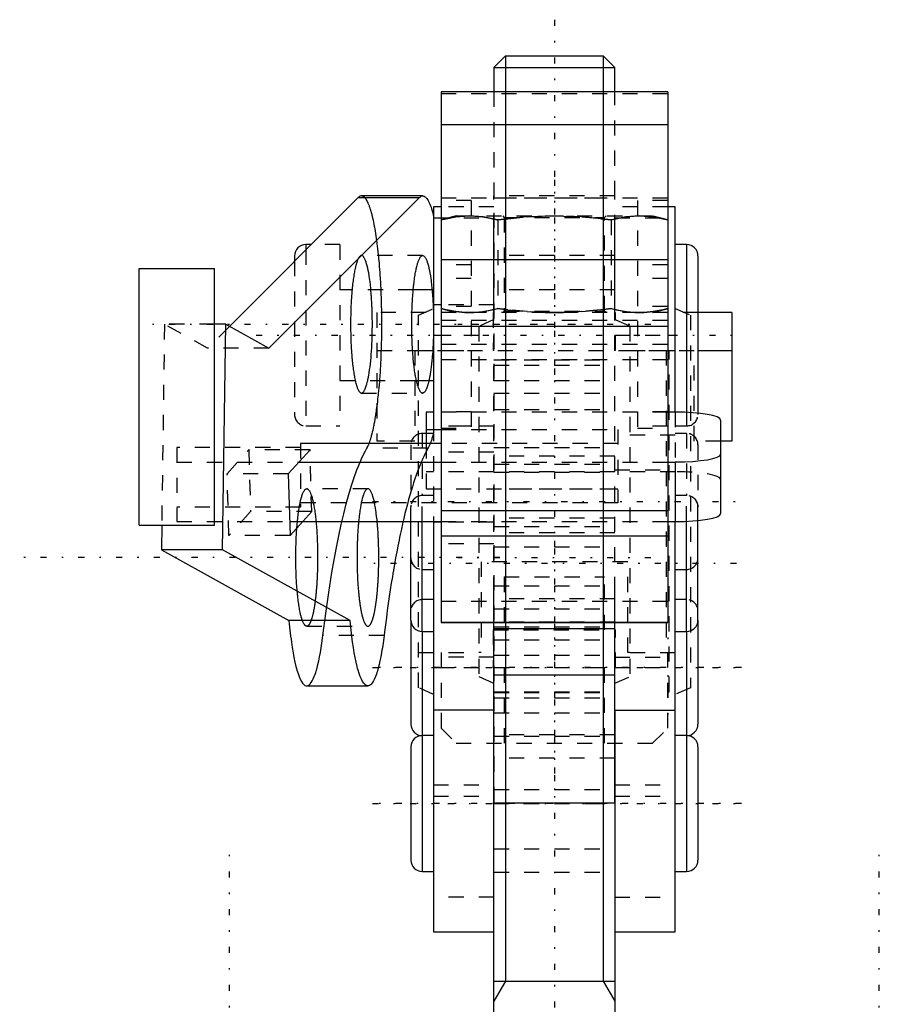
# Model space of a CAD drawing. Extents: x -35 to 29, y -32 to 87.
# Tile 2 of 2: x -35 to 21, y 22 to 87. Entities that reach past the tile are written whole.
import ezdxf

# ---------------------------------------------------------------- set-up
doc = ezdxf.new("R2010")
doc.units = 0
doc.linetypes.add('CENTER', pattern=[2.45, 0.4, -1, 0.05, -1])
doc.linetypes.add('DASHED', pattern=[2, 1, -1])
doc.layers.get('0').update_dxf_attribs({"linetype": 'CONTINUOUS'})

msp = doc.modelspace()

# ---------------------------------------------------------------- linework, layer by layer
at = {"color": 7, "linetype": 'CENTER'}
for p, q in [((0, 86.89), (0, 4.11)), ((0, 76.29), (0, 62.61)), ((7.5, 69.89), (7.5, 40.01)), ((2.39, 66.723), (-27.39, 66.723)), ((6.39, 66.723), (-6.39, 66.723)), ((-19.745, 66), (12.045, 66)), ((-12.045, 55), (12.045, 55)), ((0, 52.39), (0, 35.61)), ((-3.61, 51.289), (-35.39, 51.289)), ((12.045, 50.892), (-12.045, 50.892)), ((6.39, 51.259), (-6.39, 51.259)), ((12.39, 44), (-12.39, 44)), ((-12.045, 44), (12.045, 44)), ((12.39, 35), (-12.39, 35)), ((-12.045, 35), (12.045, 35)), ((-21.5, -32.39), (-21.5, 32.39)), ((21.5, -32.39), (21.5, 32.39))]:
    msp.add_line(p, q, dxfattribs=at)
at = {"color": 7, "linetype": 'CONTINUOUS'}
for p, q in [((-3.233, 84.5), (-4, 83.733)), ((-3.233, 84.5), (3.233, 84.5)), ((-3.233, 84.5), (-3.233, 23.25)), ((4, 83.733), (3.233, 84.5)), ((3.233, 84.5), (3.233, 23.25)), ((-4, 83.733), (-4, 82.111)), ((-4, 83.733), (4, 83.733)), ((4, 82.111), (4, 83.733)), ((7.5, 82.111), (-7.5, 82.111)), ((-7.5, 82.111), (-7.5, 46.979)), ((7.5, 82.111), (7.5, 46.979)), ((7.5, 79.938), (-7.5, 79.938)), ((-12.981, 75.119), (-21.51, 66.59)), ((-18.901, 65.149), (-8.931, 75.119)), ((-12.981, 75.119), (-8.931, 75.119)), ((-8.721, 75.223), (-12.771, 75.223)), ((-7.5, 74.5), (-8, 74.5)), ((-8, 74.5), (-8, 68.024)), ((8, 74.5), (7.5, 74.5)), ((8, 60.91), (8, 74.5)), ((-4, 67.5), (-4, 73.9)), ((4, 67.5), (4, 73.9)), ((-16.1, 72), (-16.45, 72)), ((-16.45, 72), (-16.45, 71.657)), ((8.75, 72), (8, 72)), ((8.75, 72), (8.75, 60.887)), ((-17.2, 71.25), (-17.2, 70.905)), ((9.5, 71.25), (9.5, 60.837)), ((-27.488, 53.423), (-27.488, 70.423)), ((-27.488, 70.423), (-22.488, 70.423)), ((-22.488, 53.423), (-22.488, 70.423)), ((7.5, 71.001), (-7.5, 71.001)), ((-8, 69), (-9.345, 69)), ((-7.5, 68.024), (-8, 68.024)), ((-8, 68.024), (-8, 59.993)), ((11.75, 67.5), (9.5, 67.5)), ((11.75, 67.5), (11.75, 59)), ((-21.758, 66.727), (-22.488, 66.727)), ((-21.965, 51.785), (-21.758, 66.727)), ((-21.758, 66.727), (-18.901, 65.149)), ((7.5, 66.583), (-7.5, 66.583)), ((7.5, 66), (8, 66)), ((9.5, 65), (11.75, 65)), ((-9.135, 63), (-8, 63)), ((-8.5, 60.91), (-8.5, 58.843)), ((-8, 60.91), (-8.5, 60.91)), ((8, 60.91), (7.5, 60.91)), ((11, 60.389), (11, 54.192)), ((-8.5, 59.763), (-7.5, 59.763)), ((-7.5, 58.843), (-16.8, 58.843)), ((11.75, 59), (11, 59)), ((-16.176, 58.423), (-17.611, 56.825)), ((-16.906, 57.61), (-7.5, 57.61)), ((7.5, 57.61), (8, 57.61)), ((8, 57.61), (8, 53.671)), ((-17.611, 56.825), (-17.497, 52.739)), ((7.5, 54.378), (-7.5, 54.378)), ((-17.523, 53.671), (-7.5, 53.671)), ((-17.497, 52.739), (-16.66, 53.671)), ((-9.5, 47.142), (-9.5, 53.674)), ((-8.75, 46.392), (-8.75, 53.673)), ((-8, 53.671), (-8, 26.5)), ((-7.5, 53.625), (-8, 53.625)), ((7.5, 53.671), (8, 53.671)), ((8, 26.5), (8, 53.671)), ((8.75, 46.392), (8.75, 53.689)), ((9.5, 47.142), (9.5, 53.743)), ((-27.488, 53.423), (-22.488, 53.423)), ((-25.992, 53.423), (-26.015, 51.785)), ((7.5, 52.693), (-7.5, 52.693)), ((-21.965, 51.785), (-26.015, 51.785)), ((-26.015, 51.785), (-17.568, 47.119)), ((-13.518, 47.119), (-21.965, 51.785)), ((-4, 38), (-4, 50)), ((4, 38), (4, 50)), ((-13.518, 47.119), (-17.568, 47.119)), ((-9.5, 47.142), (-9.5, 40.25)), ((7.5, 46.982), (-7.5, 46.982)), ((-7.5, 46.979), (7.5, 46.979)), ((-4, 46.593), (-4, 46.979)), ((-4, 35.022), (-4, 46.979)), ((4, 46.593), (4, 46.979)), ((4, 35.022), (4, 46.979)), ((9.5, 47.142), (9.5, 40.25)), ((-8.75, 46.392), (-8, 46.392)), ((-8.75, 46.392), (-8.75, 39.5)), ((-4, 46.593), (4, 46.593)), ((8, 46.392), (8.75, 46.392)), ((8.75, 46.392), (8.75, 39.5)), ((4, 43.496), (-4, 43.496)), ((-16.395, 42.789), (-12.345, 42.789)), ((-4, 41.193), (-8, 41.193)), ((-4, 4), (-4, 41.193)), ((4, 41.193), (8, 41.193)), ((4, 41.193), (4, 4)), ((-8, 39.5), (-8.75, 39.5)), ((-8.75, 39.5), (-8.75, 30.5)), ((8.75, 39.5), (8, 39.5)), ((8.75, 39.5), (8.75, 30.5)), ((-9.5, 38.75), (-9.5, 31.25)), ((9.5, 38.75), (9.5, 31.25)), ((4, 35.022), (-4, 35.022)), ((-8.75, 30.5), (-8, 30.5)), ((8, 30.5), (8.75, 30.5)), ((-8, 26.5), (-4, 26.5)), ((4, 26.5), (8, 26.5)), ((-4, 23.25), (4, 23.25)), ((-3.233, 23.25), (-4, 21.922)), ((3.233, 23.25), (4, 21.922))]:
    msp.add_line(p, q, dxfattribs=at)
at = {"color": 7, "linetype": 'DASHED'}
for p, q in [((7.5, 81.98), (-7.5, 81.98)), ((-4, 82.111), (-4, 35.022)), ((4, 75.223), (4, 82.111)), ((7.5, 75.076), (-7.5, 75.076)), ((4, 75.223), (-4, 75.223)), ((-4, 46.979), (-4, 75.223)), ((-4, 75.094), (4, 75.094)), ((4, 46.979), (4, 75.223)), ((-5.5, 74.93), (-7.5, 74.93)), ((-4, 74.5), (-7.5, 74.5)), ((-5.5, 74.93), (-5.5, 59.844)), ((7.5, 74.5), (4, 74.5)), ((7.5, 74.93), (5.5, 74.93)), ((5.5, 74.93), (5.5, 59.844)), ((-8, 73.765), (-4, 73.765)), ((-6.5, 73.9), (-7.506, 73.631)), ((-6.5, 73.9), (6.5, 73.9)), ((-3.423, 73.9), (-3.324, 73.8)), ((-3.324, 73.8), (-3.324, 67.6)), ((-3.324, 73.8), (3.323, 73.8)), ((3.323, 73.8), (3.423, 73.9)), ((3.323, 67.6), (3.323, 73.8)), ((4, 73.765), (8, 73.765)), ((7.506, 73.631), (6.5, 73.9)), ((-7.506, 73.631), (-7.506, 67.769)), ((-3.753, 73.631), (-3.753, 67.769)), ((3.753, 73.631), (3.753, 67.769)), ((7.506, 73.631), (7.506, 67.769)), ((-14.2, 72), (-16.1, 72)), ((-14.2, 72), (-14.2, 60)), ((-16.45, 71.657), (-16.45, 60)), ((-8.721, 71.273), (-12.771, 71.273)), ((4, 71.273), (-4, 71.273)), ((-17.2, 70.905), (-17.2, 60.75)), ((-5.5, 70.657), (-7.5, 70.657)), ((7.5, 70.657), (5.5, 70.657)), ((-5.5, 69.761), (-7.5, 69.761)), ((7.5, 69.761), (5.5, 69.761)), ((-9.345, 69), (-14.2, 69)), ((4, 69), (-4, 69)), ((-4, 68.024), (-7.5, 68.024)), ((-5.5, 67.914), (-7.5, 67.914)), ((7.5, 67.914), (5.5, 67.914)), ((-11.75, 67.5), (-11.75, 59)), ((9.5, 67.5), (-11.75, 67.5)), ((-9, 67.329), (-8, 67.774)), ((-9, 42.671), (-9, 67.329)), ((-7.506, 67.769), (-6.5, 67.5)), ((-4.05, 67.5), (-4.05, 65)), ((-3.324, 67.6), (-3.423, 67.5)), ((-3.324, 67.6), (3.323, 67.6)), ((3.423, 67.5), (3.323, 67.6)), ((4.05, 65), (4.05, 67.5)), ((6.5, 67.5), (7.506, 67.769)), ((8, 67.774), (9, 67.329)), ((9, 67.329), (9, 42.671)), ((-25.808, 66.727), (-25.992, 53.423)), ((-22.488, 66.727), (-25.808, 66.727)), ((-22.951, 65.149), (-25.808, 66.727)), ((-21.51, 66.59), (-22.951, 65.149)), ((7.5, 66.978), (-7.5, 66.978)), ((-4, 67.037), (-5, 66.591)), ((-5, 66.591), (-5, 43.409)), ((5, 66.591), (4, 67.037)), ((5, 66.591), (5, 43.409)), ((-8, 66), (-4, 66)), ((4, 66), (7.5, 66)), ((7.5, 65.382), (-7.5, 65.382)), ((-18.901, 65.149), (-22.951, 65.149)), ((-11.75, 65), (9.5, 65)), ((-9.25, 65), (-9.25, 59)), ((-9, 65), (-5, 65)), ((5, 65), (9, 65)), ((7.4, 65), (7.4, 45)), ((7.6, 42.4), (7.6, 65)), ((9.25, 59), (9.25, 65)), ((7.5, 64.384), (-7.5, 64.384)), ((-4, 64.384), (4, 64.384)), ((-4, 64.028), (4, 64.028)), ((-14.2, 63), (-9.135, 63)), ((-4, 63), (4, 63)), ((-12.771, 62.173), (-8.721, 62.173)), ((-4, 62.173), (4, 62.173)), ((7.5, 60.91), (-8, 60.91)), ((-5.5, 60.932), (-7.5, 60.932)), ((-4, 61.083), (4, 61.083)), ((7.5, 60.932), (5.5, 60.932)), ((8, 60.91), (8, 57.61)), ((8.75, 60.887), (8.75, 60)), ((9.5, 60.837), (9.5, 60.75)), ((-16.45, 60), (-14.2, 60)), ((-8, 59.993), (-8, 53.671)), ((-4, 59.993), (-8, 59.993)), ((-5.5, 59.982), (-7.5, 59.982)), ((7.5, 59.982), (5.5, 59.982)), ((8, 60), (8.75, 60)), ((-8, 59.5), (-8.75, 59.5)), ((-8.75, 59.5), (-8.75, 55.392)), ((-7.5, 59.844), (-5.5, 59.844)), ((-7.5, 59.763), (4.2, 59.763)), ((8, 59.392), (4, 59.392)), ((4.2, 59.763), (4.2, 54.904)), ((5.5, 59.844), (7.5, 59.844)), ((8.75, 59.5), (8, 59.5)), ((8.75, 59.5), (8.75, 55.392)), ((-16.8, 58.843), (-16.8, 54.626)), ((-9.25, 59), (-11.75, 59)), ((-9.5, 58.75), (-9.5, 54.642)), ((-8.5, 58.843), (-8.5, 55.824)), ((4.2, 58.843), (-7.5, 58.843)), ((11, 59), (9.25, 59)), ((9.5, 58.75), (9.5, 54.642)), ((-25, 58.565), (-25, 53.671)), ((-16.8, 58.565), (-25, 58.565)), ((-21.661, 56.825), (-20.226, 58.423)), ((-16.176, 58.423), (-20.226, 58.423)), ((-20.226, 58.423), (-20.112, 54.336)), ((-16.062, 54.336), (-16.176, 58.423)), ((-8.361, 58.533), (-12.411, 58.533)), ((-4, 58.27), (-8, 58.27)), ((-4, 58.574), (4, 58.574)), ((-25, 57.61), (-16.906, 57.61)), ((-7.5, 57.61), (7.5, 57.61)), ((4, 58), (-4, 58)), ((-4, 57.471), (4, 57.471)), ((-17.611, 56.825), (-21.661, 56.825)), ((-21.547, 52.739), (-21.661, 56.825)), ((8, 56.97), (-8.5, 56.97)), ((-4, 56.947), (4, 56.947)), ((4, 57.085), (8, 57.085)), ((-12.345, 55.839), (-16.395, 55.839)), ((-8.5, 55.824), (4.2, 55.824)), ((4, 55.809), (-4, 55.809)), ((4.2, 54.904), (-16.8, 54.904)), ((-8, 55.392), (-8.75, 55.392)), ((-8.75, 53.673), (-8.75, 55.392)), ((8.75, 55.392), (8, 55.392)), ((8.75, 53.689), (8.75, 55.392)), ((-16.8, 54.626), (-25, 54.626)), ((-20.112, 54.336), (-21.547, 52.739)), ((-16.062, 54.336), (-20.112, 54.336)), ((-16.66, 53.671), (-16.062, 54.336)), ((-9.5, 53.674), (-9.5, 54.642)), ((9.5, 53.743), (9.5, 54.642)), ((-25, 53.671), (-17.523, 53.671)), ((-7.5, 53.671), (7.5, 53.671)), ((-4, 53.625), (-7.5, 53.625)), ((4, 53.892), (-4, 53.892)), ((-4, 53.335), (4, 53.335)), ((4, 52.919), (-4, 52.919)), ((-17.497, 52.739), (-21.547, 52.739)), ((-4, 52.192), (-8, 52.192)), ((-4, 52), (4, 52)), ((-4.85, 51), (-4.85, 45)), ((4.85, 51), (-4.85, 51)), ((4.85, 45), (4.85, 51)), ((-8.75, 50.5), (-8, 50.5)), ((8, 50.5), (8.75, 50.5)), ((-3.324, 50), (-3.324, 46.5)), ((-3.324, 50), (3.323, 50)), ((3.323, 46.5), (3.323, 50)), ((-4, 49.421), (4, 49.421)), ((-4, 46.979), (-4, 49.421)), ((4, 46.979), (4, 49.421)), ((-8, 48.5), (-8.75, 48.5)), ((7.5, 48.374), (-7.5, 48.374)), ((4, 48.55), (-4, 48.55)), ((8.75, 48.5), (8, 48.5)), ((-4, 47.892), (4, 47.892)), ((4, 47), (-4, 47)), ((-16.395, 46.739), (-12.345, 46.739)), ((-4.05, 46.5), (-4.05, 44)), ((-4.05, 46.5), (4.05, 46.5)), ((-4, 46.709), (4, 46.709)), ((4.05, 44), (4.05, 46.5)), ((-11.277, 46.114), (-15.327, 46.114)), ((-4, 45.836), (4, 45.836)), ((-9, 45), (-5, 45)), ((-7.5, 45), (-7.5, 40)), ((-4.85, 45), (-5, 45)), ((5, 45), (4.85, 45)), ((5, 45), (9, 45)), ((7.5, 40), (7.5, 45)), ((-4, 44.699), (-8, 44.699)), ((-4, 44.821), (4, 44.821)), ((4, 44.699), (8, 44.699)), ((-8, 44), (-4, 44)), ((-4, 44), (4, 44)), ((-4, 43.996), (4, 43.996)), ((-3.324, 44), (-3.324, 39)), ((3.323, 39), (3.323, 44)), ((4, 44), (8, 44)), ((-5, 43.409), (-4, 42.963)), ((4, 42.963), (5, 43.409)), ((-8, 42.226), (-9, 42.671)), ((-4, 42.392), (4, 42.392)), ((7.5, 42.4), (7.6, 42.4)), ((9, 42.671), (8, 42.226)), ((-4, 42.358), (4, 42.358)), ((-4, 41.996), (4, 41.996)), ((-4, 41), (4, 41)), ((-7.5, 40), (-6.5, 39)), ((6.5, 39), (7.5, 40)), ((4, 39.55), (-4, 39.55)), ((-4, 39.45), (4, 39.45)), ((-6.5, 39), (6.5, 39)), ((4, 38), (-4, 38)), ((-8, 36.235), (-4, 36.235)), ((-4, 35.934), (4, 35.934)), ((4, 36.235), (8, 36.235)), ((-8, 35.5), (-4, 35.5)), ((4, 35.5), (8, 35.5)), ((-4, 34.996), (4, 34.996)), ((-4, 32), (4, 32)), ((-4, 30.45), (4, 30.45)), ((-4, 28.807), (-8, 28.807)), ((4, 28.807), (8, 28.807))]:
    msp.add_line(p, q, dxfattribs=at)
at = {"color": 7, "linetype": 'CONTINUOUS'}
for points in [[(-12.771, 75.223), (-12.806, 75.22), (-12.876, 75.197), (-12.946, 75.151), (-12.981, 75.119)], [(-8.931, 75.119), (-8.896, 75.151), (-8.826, 75.197), (-8.756, 75.22), (-8.721, 75.223)], [(-8.721, 75.223), (-8.7, 75.222), (-8.657, 75.214), (-8.615, 75.197), (-8.594, 75.186), (-8.573, 75.172), (-8.531, 75.139), (-8.489, 75.097), (-8.448, 75.047), (-8.407, 74.989), (-8.366, 74.923), (-8.345, 74.887), (-8.325, 74.848), (-8.285, 74.766), (-8.245, 74.676), (-8.206, 74.578), (-8.167, 74.472), (-8.129, 74.359), (-8.11, 74.299), (-8.091, 74.238), (-8.054, 74.109), (-8.018, 73.974), (-8, 73.903)], [(-8.721, 62.173), (-8.731, 62.174), (-8.752, 62.178), (-8.773, 62.185), (-8.783, 62.191), (-8.794, 62.197), (-8.815, 62.212), (-8.835, 62.232), (-8.856, 62.254), (-8.877, 62.281), (-8.897, 62.312), (-8.907, 62.328), (-8.917, 62.346), (-8.937, 62.384), (-8.957, 62.426), (-8.977, 62.471), (-8.996, 62.52), (-9.016, 62.572), (-9.025, 62.6), (-9.035, 62.628), (-9.053, 62.688), (-9.072, 62.75), (-9.081, 62.783), (-9.09, 62.816), (-9.108, 62.886), (-9.125, 62.959), (-9.134, 62.996), (-9.143, 63.035), (-9.159, 63.114), (-9.176, 63.196), (-9.192, 63.281), (-9.208, 63.369), (-9.223, 63.46), (-9.23, 63.506), (-9.238, 63.553), (-9.252, 63.649), (-9.266, 63.748), (-9.279, 63.85), (-9.292, 63.954), (-9.305, 64.06), (-9.311, 64.114), (-9.317, 64.168), (-9.328, 64.279), (-9.339, 64.391), (-9.35, 64.506), (-9.36, 64.622), (-9.369, 64.741), (-9.374, 64.8), (-9.378, 64.861), (-9.386, 64.982), (-9.394, 65.105), (-9.401, 65.23), (-9.408, 65.355), (-9.414, 65.482), (-9.417, 65.546), (-9.419, 65.61), (-9.424, 65.739), (-9.428, 65.868), (-9.432, 65.999), (-9.435, 66.13), (-9.438, 66.261), (-9.439, 66.327), (-9.439, 66.393), (-9.441, 66.525), (-9.441, 66.657), (-9.441, 66.723), (-9.441, 66.79), (-9.441, 66.922), (-9.439, 67.054), (-9.439, 67.12), (-9.438, 67.186), (-9.435, 67.317), (-9.432, 67.448), (-9.428, 67.579), (-9.424, 67.708), (-9.419, 67.837), (-9.417, 67.901), (-9.414, 67.965), (-9.408, 68.092), (-9.401, 68.217), (-9.394, 68.342), (-9.386, 68.465), (-9.378, 68.586), (-9.374, 68.646), (-9.369, 68.706), (-9.36, 68.824), (-9.35, 68.941), (-9.339, 69.055), (-9.328, 69.168), (-9.317, 69.279), (-9.311, 69.333), (-9.305, 69.387), (-9.292, 69.493), (-9.279, 69.597), (-9.266, 69.698), (-9.252, 69.797), (-9.238, 69.894), (-9.23, 69.941), (-9.223, 69.987), (-9.208, 70.078), (-9.192, 70.166), (-9.176, 70.251), (-9.159, 70.333), (-9.143, 70.412), (-9.134, 70.451), (-9.125, 70.488), (-9.108, 70.561), (-9.09, 70.63), (-9.081, 70.664), (-9.072, 70.696), (-9.053, 70.759), (-9.035, 70.819), (-9.025, 70.847), (-9.016, 70.875), (-8.996, 70.927), (-8.977, 70.976), (-8.957, 71.021), (-8.937, 71.063), (-8.917, 71.101), (-8.907, 71.118), (-8.897, 71.135), (-8.877, 71.166), (-8.856, 71.192), (-8.835, 71.215), (-8.815, 71.234), (-8.794, 71.25), (-8.783, 71.256), (-8.773, 71.261), (-8.752, 71.269), (-8.731, 71.273), (-8.721, 71.273)], [(-8.721, 71.273), (-8.7, 71.271), (-8.658, 71.256), (-8.616, 71.225), (-8.596, 71.204), (-8.575, 71.18), (-8.534, 71.119), (-8.494, 71.043), (-8.455, 70.953), (-8.416, 70.848), (-8.379, 70.729), (-8.361, 70.665), (-8.343, 70.597), (-8.308, 70.452), (-8.274, 70.294), (-8.242, 70.125), (-8.211, 69.943), (-8.183, 69.751), (-8.169, 69.651), (-8.156, 69.549), (-8.131, 69.337), (-8.108, 69.116), (-8.097, 69.002)], [(-8, 66.724), (-8, 66.724), (-8, 66.724), (-8, 66.724), (-8, 66.723)], [(-8.306, 63), (-8.317, 62.956), (-8.337, 62.871), (-8.358, 62.791), (-8.369, 62.753), (-8.379, 62.716), (-8.401, 62.645), (-8.423, 62.579), (-8.446, 62.517), (-8.469, 62.461), (-8.492, 62.409), (-8.503, 62.385), (-8.515, 62.362), (-8.539, 62.321), (-8.563, 62.284), (-8.587, 62.253), (-8.611, 62.227), (-8.635, 62.206), (-8.647, 62.197), (-8.659, 62.19), (-8.684, 62.179), (-8.708, 62.174), (-8.721, 62.173)], [(-12.959, 53.674), (-12.962, 53.635), (-12.969, 53.558), (-12.976, 53.48), (-12.98, 53.441), (-12.983, 53.402), (-12.99, 53.322), (-12.996, 53.242), (-13.002, 53.16), (-13.007, 53.079), (-13.013, 52.996), (-13.015, 52.955), (-13.018, 52.913), (-13.023, 52.829), (-13.028, 52.745), (-13.032, 52.66), (-13.036, 52.574), (-13.04, 52.488), (-13.042, 52.445), (-13.044, 52.402), (-13.047, 52.315), (-13.05, 52.227), (-13.051, 52.184), (-13.053, 52.14), (-13.055, 52.052), (-13.058, 51.963), (-13.059, 51.919), (-13.059, 51.875), (-13.061, 51.786), (-13.063, 51.697), (-13.064, 51.608), (-13.065, 51.519), (-13.065, 51.429), (-13.065, 51.385), (-13.065, 51.34), (-13.065, 51.251), (-13.065, 51.161), (-13.065, 51.072), (-13.064, 50.983), (-13.063, 50.893), (-13.062, 50.849), (-13.061, 50.804), (-13.06, 50.716), (-13.058, 50.627), (-13.056, 50.539), (-13.053, 50.451), (-13.05, 50.363), (-13.049, 50.319), (-13.047, 50.276), (-13.044, 50.189), (-13.041, 50.102), (-13.037, 50.016), (-13.033, 49.93), (-13.028, 49.845), (-13.026, 49.803), (-13.024, 49.761), (-13.019, 49.677), (-13.014, 49.594), (-13.008, 49.511), (-13.003, 49.429), (-12.997, 49.348), (-12.994, 49.307), (-12.99, 49.267), (-12.984, 49.187), (-12.977, 49.109), (-12.974, 49.069), (-12.97, 49.031), (-12.963, 48.953), (-12.956, 48.877), (-12.952, 48.839), (-12.948, 48.802), (-12.94, 48.727), (-12.932, 48.654), (-12.924, 48.582), (-12.915, 48.51), (-12.907, 48.44), (-12.902, 48.405), (-12.898, 48.371), (-12.889, 48.303), (-12.879, 48.236), (-12.87, 48.17), (-12.86, 48.106), (-12.85, 48.042), (-12.845, 48.011), (-12.84, 47.98), (-12.829, 47.92), (-12.819, 47.86), (-12.808, 47.802), (-12.797, 47.745), (-12.786, 47.69), (-12.78, 47.663), (-12.774, 47.636), (-12.763, 47.583), (-12.751, 47.532), (-12.74, 47.482), (-12.728, 47.434), (-12.716, 47.387), (-12.71, 47.365), (-12.703, 47.342), (-12.691, 47.298), (-12.679, 47.256), (-12.666, 47.216), (-12.653, 47.177), (-12.64, 47.139), (-12.634, 47.121), (-12.627, 47.103), (-12.614, 47.069), (-12.601, 47.036), (-12.594, 47.021), (-12.588, 47.005), (-12.574, 46.976), (-12.561, 46.948), (-12.554, 46.935), (-12.547, 46.922), (-12.534, 46.898), (-12.52, 46.876), (-12.506, 46.855), (-12.492, 46.836), (-12.479, 46.818), (-12.472, 46.81), (-12.465, 46.802), (-12.451, 46.788), (-12.437, 46.776), (-12.423, 46.766), (-12.408, 46.757), (-12.394, 46.75), (-12.387, 46.747), (-12.38, 46.744), (-12.366, 46.741), (-12.352, 46.739), (-12.345, 46.739)], [(-11.624, 51.289), (-11.624, 51.359), (-11.625, 51.498), (-11.626, 51.637), (-11.627, 51.707), (-11.628, 51.776), (-11.631, 51.914), (-11.634, 52.052), (-11.638, 52.189), (-11.643, 52.326), (-11.649, 52.461), (-11.651, 52.528), (-11.655, 52.595), (-11.661, 52.728), (-11.668, 52.86), (-11.676, 52.99), (-11.685, 53.118), (-11.694, 53.245), (-11.699, 53.308), (-11.704, 53.37), (-11.714, 53.493), (-11.725, 53.614), (-11.731, 53.674)], [(-10.008, 53.699), (-10.048, 53.524), (-10.127, 53.168), (-10.206, 52.803), (-10.245, 52.617), (-10.283, 52.429), (-10.36, 52.047), (-10.435, 51.656), (-10.509, 51.257), (-10.582, 50.85), (-10.654, 50.435), (-10.69, 50.224), (-10.725, 50.012), (-10.795, 49.581), (-10.863, 49.142), (-10.93, 48.696), (-10.996, 48.243), (-11.061, 47.782), (-11.093, 47.549), (-11.124, 47.314), (-11.186, 46.839), (-11.247, 46.358), (-11.277, 46.114)], [(-12.345, 46.739), (-12.34, 46.739), (-12.329, 46.74), (-12.319, 46.742), (-12.313, 46.743), (-12.308, 46.745), (-12.298, 46.749), (-12.287, 46.754), (-12.277, 46.759), (-12.266, 46.766), (-12.256, 46.774), (-12.251, 46.778), (-12.246, 46.782), (-12.235, 46.792), (-12.225, 46.802), (-12.215, 46.814), (-12.204, 46.826), (-12.194, 46.84), (-12.189, 46.847), (-12.184, 46.854), (-12.174, 46.869), (-12.163, 46.886), (-12.158, 46.894), (-12.153, 46.903), (-12.143, 46.921), (-12.133, 46.94), (-12.128, 46.95), (-12.123, 46.96), (-12.113, 46.98), (-12.103, 47.002), (-12.093, 47.025), (-12.084, 47.048), (-12.074, 47.073), (-12.069, 47.085), (-12.064, 47.098), (-12.055, 47.124), (-12.045, 47.151), (-12.036, 47.179), (-12.026, 47.208), (-12.017, 47.238), (-12.012, 47.253), (-12.007, 47.268), (-11.998, 47.3), (-11.989, 47.332), (-11.98, 47.365), (-11.971, 47.399), (-11.962, 47.434), (-11.958, 47.452), (-11.953, 47.469), (-11.944, 47.506), (-11.936, 47.543), (-11.927, 47.581), (-11.919, 47.62), (-11.91, 47.659), (-11.906, 47.679), (-11.902, 47.699), (-11.894, 47.741), (-11.886, 47.782), (-11.878, 47.825), (-11.87, 47.868), (-11.862, 47.912), (-11.858, 47.934), (-11.854, 47.957), (-11.847, 48.002), (-11.839, 48.048), (-11.835, 48.072), (-11.832, 48.095), (-11.824, 48.143), (-11.817, 48.191), (-11.814, 48.215), (-11.81, 48.24), (-11.803, 48.289), (-11.796, 48.339), (-11.789, 48.39), (-11.783, 48.441), (-11.776, 48.493), (-11.773, 48.519), (-11.77, 48.545), (-11.764, 48.599), (-11.758, 48.652), (-11.752, 48.706), (-11.746, 48.761), (-11.74, 48.816), (-11.737, 48.844), (-11.734, 48.872), (-11.729, 48.929), (-11.723, 48.985), (-11.718, 49.043), (-11.713, 49.1), (-11.708, 49.159), (-11.706, 49.188), (-11.703, 49.217), (-11.699, 49.277), (-11.694, 49.336), (-11.69, 49.396), (-11.685, 49.456), (-11.681, 49.517), (-11.679, 49.548), (-11.677, 49.578), (-11.673, 49.64), (-11.669, 49.702), (-11.666, 49.764), (-11.662, 49.826), (-11.659, 49.889), (-11.658, 49.921), (-11.656, 49.952), (-11.653, 50.016), (-11.65, 50.079), (-11.649, 50.111), (-11.647, 50.143), (-11.645, 50.208), (-11.642, 50.272), (-11.641, 50.304), (-11.64, 50.337), (-11.638, 50.401), (-11.636, 50.466), (-11.634, 50.532), (-11.633, 50.597), (-11.631, 50.662), (-11.63, 50.695), (-11.63, 50.728), (-11.628, 50.794), (-11.627, 50.859), (-11.627, 50.925), (-11.626, 50.991), (-11.625, 51.057), (-11.625, 51.091), (-11.625, 51.124), (-11.624, 51.19), (-11.624, 51.256), (-11.624, 51.289)], [(-17.568, 47.119), (-17.548, 46.903), (-17.505, 46.483), (-17.458, 46.079), (-17.434, 45.884), (-17.408, 45.694), (-17.354, 45.327), (-17.297, 44.982), (-17.237, 44.658), (-17.174, 44.357), (-17.108, 44.08), (-17.074, 43.951), (-17.04, 43.828), (-16.969, 43.602), (-16.897, 43.402), (-16.822, 43.229), (-16.747, 43.085), (-16.67, 42.968), (-16.631, 42.921), (-16.592, 42.881), (-16.513, 42.822), (-16.434, 42.793), (-16.395, 42.789)], [(-12.345, 42.789), (-12.384, 42.793), (-12.463, 42.822), (-12.542, 42.881), (-12.581, 42.921), (-12.62, 42.968), (-12.697, 43.085), (-12.773, 43.229), (-12.847, 43.402), (-12.919, 43.602), (-12.99, 43.828), (-13.024, 43.951), (-13.058, 44.08), (-13.124, 44.357), (-13.187, 44.658), (-13.247, 44.982), (-13.304, 45.327), (-13.358, 45.694), (-13.384, 45.884), (-13.409, 46.079), (-13.455, 46.483), (-13.498, 46.903), (-13.518, 47.119)], [(-11.277, 46.114), (-11.298, 45.944), (-11.342, 45.615), (-11.389, 45.3), (-11.414, 45.149), (-11.439, 45.001), (-11.491, 44.718), (-11.545, 44.452), (-11.601, 44.204), (-11.659, 43.974), (-11.719, 43.764), (-11.749, 43.665), (-11.78, 43.572), (-11.843, 43.401), (-11.907, 43.25), (-11.973, 43.12), (-12.039, 43.011), (-12.106, 42.924), (-12.14, 42.888), (-12.174, 42.858), (-12.242, 42.814), (-12.311, 42.792), (-12.345, 42.789)]]:
    msp.add_lwpolyline(points, dxfattribs=at)
at = {"color": 7, "linetype": 'DASHED'}
for points in [[(-12.411, 58.533), (-12.393, 58.564), (-12.359, 58.63), (-12.325, 58.702), (-12.308, 58.74), (-12.292, 58.779), (-12.258, 58.862), (-12.226, 58.951), (-12.193, 59.045), (-12.161, 59.145), (-12.129, 59.25), (-12.113, 59.304), (-12.098, 59.36), (-12.067, 59.476), (-12.037, 59.596), (-12.007, 59.722), (-11.978, 59.852), (-11.949, 59.988), (-11.935, 60.057), (-11.921, 60.128), (-11.894, 60.273), (-11.867, 60.422), (-11.854, 60.499), (-11.841, 60.576), (-11.815, 60.734), (-11.79, 60.897), (-11.778, 60.98), (-11.766, 61.063), (-11.743, 61.234), (-11.72, 61.408), (-11.698, 61.587), (-11.677, 61.768), (-11.656, 61.954), (-11.646, 62.048), (-11.636, 62.142), (-11.618, 62.334), (-11.6, 62.529), (-11.582, 62.727), (-11.566, 62.928), (-11.55, 63.132), (-11.543, 63.234), (-11.536, 63.338), (-11.522, 63.546), (-11.509, 63.757), (-11.497, 63.97), (-11.486, 64.184), (-11.475, 64.401), (-11.471, 64.51), (-11.466, 64.619), (-11.458, 64.839), (-11.45, 65.06), (-11.444, 65.282), (-11.438, 65.505), (-11.433, 65.729), (-11.432, 65.841), (-11.43, 65.954), (-11.427, 66.179), (-11.425, 66.405), (-11.424, 66.631), (-11.424, 66.857), (-11.425, 67.082), (-11.426, 67.195), (-11.427, 67.308), (-11.43, 67.533), (-11.434, 67.758), (-11.437, 67.87), (-11.439, 67.982), (-11.445, 68.205), (-11.452, 68.427), (-11.455, 68.537), (-11.459, 68.647), (-11.468, 68.867), (-11.477, 69.085), (-11.488, 69.301), (-11.499, 69.515), (-11.511, 69.728), (-11.518, 69.833), (-11.524, 69.938), (-11.538, 70.146), (-11.553, 70.352), (-11.569, 70.555), (-11.585, 70.755), (-11.603, 70.952), (-11.612, 71.05), (-11.621, 71.147), (-11.64, 71.338), (-11.66, 71.526), (-11.68, 71.711), (-11.702, 71.892), (-11.724, 72.07), (-11.735, 72.157), (-11.747, 72.244), (-11.77, 72.413), (-11.795, 72.579), (-11.82, 72.741), (-11.845, 72.898), (-11.872, 73.051), (-11.885, 73.126), (-11.899, 73.2), (-11.926, 73.344), (-11.954, 73.483), (-11.983, 73.618), (-12.012, 73.748), (-12.042, 73.872), (-12.057, 73.933), (-12.073, 73.992), (-12.103, 74.107), (-12.135, 74.216), (-12.151, 74.269), (-12.167, 74.32), (-12.199, 74.419), (-12.231, 74.512), (-12.248, 74.557), (-12.264, 74.6), (-12.298, 74.682), (-12.331, 74.758), (-12.365, 74.829), (-12.4, 74.894), (-12.434, 74.954), (-12.451, 74.981), (-12.469, 75.007), (-12.504, 75.055), (-12.539, 75.097), (-12.574, 75.133), (-12.61, 75.163), (-12.645, 75.187), (-12.663, 75.196), (-12.681, 75.205), (-12.717, 75.217), (-12.753, 75.223), (-12.771, 75.223)], [(-5.629, 73.9), (-5.93, 73.893), (-6.535, 73.834), (-7.168, 73.715), (-7.506, 73.631)], [(-7.5, 73.632), (-7.164, 73.716), (-6.533, 73.834), (-5.93, 73.893), (-5.629, 73.9)], [(-5.629, 73.9), (-5.608, 73.9), (-5.564, 73.9), (-5.521, 73.899), (-5.5, 73.899)], [(-3.753, 73.631), (-4.09, 73.715), (-4.723, 73.834), (-5.328, 73.893), (-5.629, 73.9)], [(-5.5, 73.899), (-5.258, 73.889), (-4.771, 73.84), (-4.268, 73.753), (-4.005, 73.695)], [(-4.005, 73.695), (-3.964, 73.685), (-3.88, 73.664), (-3.796, 73.642), (-3.753, 73.631)], [(0, 73.9), (-0.603, 73.893), (-1.812, 73.834), (-3.079, 73.715), (-3.753, 73.631)], [(-3.753, 73.631), (-3.079, 73.715), (-1.812, 73.834), (-0.603, 73.893), (0, 73.9)], [(3.753, 73.631), (3.079, 73.715), (1.812, 73.834), (0.603, 73.893), (0, 73.9)], [(0, 73.9), (0.603, 73.893), (1.812, 73.834), (3.079, 73.715), (3.753, 73.631)], [(5.629, 73.9), (5.328, 73.893), (4.723, 73.834), (4.09, 73.715), (3.753, 73.631)], [(3.753, 73.631), (3.796, 73.642), (3.88, 73.664), (3.964, 73.685), (4.005, 73.695)], [(4.005, 73.695), (4.268, 73.753), (4.771, 73.84), (5.258, 73.889), (5.5, 73.899)], [(5.5, 73.899), (5.521, 73.899), (5.564, 73.9), (5.608, 73.9), (5.629, 73.9)], [(5.629, 73.9), (5.93, 73.893), (6.533, 73.834), (7.164, 73.716), (7.5, 73.632)], [(7.506, 73.631), (7.168, 73.715), (6.535, 73.834), (5.93, 73.893), (5.629, 73.9)], [(-7.506, 73.631), (-7.505, 73.631), (-7.503, 73.631), (-7.501, 73.632), (-7.5, 73.632)], [(7.5, 73.632), (7.501, 73.632), (7.503, 73.631), (7.505, 73.631), (7.506, 73.631)], [(-12.771, 71.273), (-12.781, 71.273), (-12.802, 71.269), (-12.823, 71.261), (-12.833, 71.256), (-12.844, 71.25), (-12.865, 71.234), (-12.885, 71.215), (-12.906, 71.192), (-12.926, 71.166), (-12.947, 71.135), (-12.957, 71.118), (-12.967, 71.101), (-12.987, 71.063), (-13.007, 71.021), (-13.027, 70.976), (-13.046, 70.927), (-13.066, 70.875), (-13.075, 70.847), (-13.085, 70.819), (-13.103, 70.759), (-13.122, 70.696), (-13.131, 70.664), (-13.14, 70.63), (-13.158, 70.561), (-13.175, 70.488), (-13.184, 70.451), (-13.192, 70.412), (-13.209, 70.333), (-13.226, 70.251), (-13.242, 70.166), (-13.257, 70.078), (-13.273, 69.987), (-13.28, 69.941), (-13.287, 69.894), (-13.302, 69.797), (-13.316, 69.698), (-13.329, 69.597), (-13.342, 69.493), (-13.355, 69.387), (-13.361, 69.333), (-13.367, 69.279), (-13.378, 69.168), (-13.389, 69.055), (-13.4, 68.941), (-13.41, 68.824), (-13.419, 68.706), (-13.424, 68.646), (-13.428, 68.586), (-13.436, 68.465), (-13.444, 68.342), (-13.451, 68.217), (-13.458, 68.092), (-13.464, 67.965), (-13.467, 67.901), (-13.469, 67.837), (-13.474, 67.708), (-13.478, 67.579), (-13.482, 67.448), (-13.485, 67.317), (-13.487, 67.186), (-13.488, 67.12), (-13.489, 67.054), (-13.49, 66.922), (-13.491, 66.79), (-13.491, 66.723), (-13.491, 66.657), (-13.49, 66.525), (-13.489, 66.393), (-13.488, 66.327), (-13.487, 66.261), (-13.485, 66.13), (-13.482, 65.999), (-13.478, 65.868), (-13.474, 65.739), (-13.469, 65.61), (-13.467, 65.546), (-13.464, 65.482), (-13.458, 65.355), (-13.451, 65.23), (-13.444, 65.105), (-13.436, 64.982), (-13.428, 64.861), (-13.424, 64.8), (-13.419, 64.741), (-13.41, 64.622), (-13.4, 64.506), (-13.389, 64.391), (-13.378, 64.279), (-13.367, 64.168), (-13.361, 64.114), (-13.355, 64.06), (-13.342, 63.954), (-13.329, 63.85), (-13.316, 63.748), (-13.302, 63.649), (-13.287, 63.553), (-13.28, 63.506), (-13.273, 63.46), (-13.257, 63.369), (-13.242, 63.281), (-13.226, 63.196), (-13.209, 63.114), (-13.192, 63.035), (-13.184, 62.996), (-13.175, 62.959), (-13.158, 62.886), (-13.14, 62.816), (-13.131, 62.783), (-13.122, 62.75), (-13.103, 62.688), (-13.085, 62.628), (-13.075, 62.6), (-13.066, 62.572), (-13.046, 62.52), (-13.027, 62.471), (-13.007, 62.426), (-12.987, 62.384), (-12.967, 62.346), (-12.957, 62.328), (-12.947, 62.312), (-12.926, 62.281), (-12.906, 62.254), (-12.885, 62.232), (-12.865, 62.212), (-12.844, 62.197), (-12.833, 62.191), (-12.823, 62.185), (-12.802, 62.178), (-12.781, 62.174), (-12.771, 62.173)], [(-12.147, 69.002), (-12.158, 69.116), (-12.181, 69.337), (-12.206, 69.549), (-12.219, 69.651), (-12.233, 69.751), (-12.261, 69.943), (-12.292, 70.125), (-12.324, 70.294), (-12.358, 70.452), (-12.393, 70.597), (-12.411, 70.665), (-12.429, 70.729), (-12.466, 70.848), (-12.505, 70.953), (-12.544, 71.043), (-12.584, 71.119), (-12.625, 71.18), (-12.645, 71.204), (-12.666, 71.225), (-12.708, 71.256), (-12.75, 71.271), (-12.771, 71.273)], [(-12.05, 66.723), (-12.05, 66.79), (-12.051, 66.922), (-12.052, 67.055), (-12.053, 67.121), (-12.054, 67.187), (-12.056, 67.318), (-12.059, 67.45), (-12.063, 67.58), (-12.067, 67.71), (-12.072, 67.839), (-12.075, 67.903), (-12.077, 67.967), (-12.083, 68.094), (-12.09, 68.22), (-12.097, 68.345), (-12.105, 68.468), (-12.113, 68.59), (-12.118, 68.65), (-12.122, 68.71), (-12.132, 68.828), (-12.142, 68.945), (-12.147, 69.002)], [(-8.097, 69.002), (-8.092, 68.945), (-8.082, 68.828), (-8.072, 68.71), (-8.068, 68.65), (-8.063, 68.59), (-8.055, 68.468), (-8.047, 68.345), (-8.04, 68.22), (-8.033, 68.095), (-8.027, 67.968), (-8.025, 67.904), (-8.022, 67.84), (-8.017, 67.711), (-8.013, 67.581), (-8.009, 67.45), (-8.006, 67.319), (-8.004, 67.187), (-8.003, 67.121), (-8.002, 67.055), (-8.001, 66.923), (-8, 66.79), (-8, 66.724)], [(-7.5, 67.768), (-7.501, 67.768), (-7.503, 67.769), (-7.505, 67.769), (-7.506, 67.769)], [(-7.506, 67.769), (-7.168, 67.685), (-6.535, 67.566), (-5.93, 67.507), (-5.629, 67.5)], [(-5.629, 67.5), (-5.93, 67.507), (-6.533, 67.566), (-7.164, 67.684), (-7.5, 67.768)], [(-5.629, 67.5), (-5.328, 67.507), (-4.723, 67.566), (-4.09, 67.685), (-3.753, 67.769)], [(-5.5, 67.501), (-5.521, 67.501), (-5.564, 67.5), (-5.608, 67.5), (-5.629, 67.5)], [(-4.005, 67.705), (-4.268, 67.647), (-4.771, 67.56), (-5.258, 67.511), (-5.5, 67.501)], [(-3.753, 67.769), (-3.796, 67.758), (-3.88, 67.736), (-3.964, 67.715), (-4.005, 67.705)], [(-3.753, 67.769), (-3.079, 67.685), (-1.812, 67.566), (-0.603, 67.507), (0, 67.5)], [(0, 67.5), (-0.603, 67.507), (-1.812, 67.566), (-3.079, 67.685), (-3.753, 67.769)], [(0, 67.5), (0.603, 67.507), (1.812, 67.566), (3.079, 67.685), (3.753, 67.769)], [(3.753, 67.769), (3.079, 67.685), (1.812, 67.566), (0.603, 67.507), (0, 67.5)], [(4.005, 67.705), (3.964, 67.715), (3.88, 67.736), (3.796, 67.758), (3.753, 67.769)], [(3.753, 67.769), (4.09, 67.685), (4.723, 67.566), (5.328, 67.507), (5.629, 67.5)], [(5.5, 67.501), (5.258, 67.511), (4.771, 67.56), (4.268, 67.647), (4.005, 67.705)], [(5.629, 67.5), (5.608, 67.5), (5.564, 67.5), (5.521, 67.501), (5.5, 67.501)], [(5.629, 67.5), (5.93, 67.507), (6.535, 67.566), (7.168, 67.685), (7.506, 67.769)], [(7.5, 67.768), (7.164, 67.684), (6.533, 67.566), (5.93, 67.507), (5.629, 67.5)], [(7.506, 67.769), (7.505, 67.769), (7.503, 67.769), (7.501, 67.768), (7.5, 67.768)], [(-12.357, 62.997), (-12.341, 63.068), (-12.311, 63.218), (-12.282, 63.377), (-12.268, 63.46), (-12.255, 63.546), (-12.229, 63.724), (-12.204, 63.911), (-12.181, 64.105), (-12.16, 64.307), (-12.14, 64.516), (-12.131, 64.623), (-12.123, 64.731), (-12.107, 64.952), (-12.093, 65.178), (-12.081, 65.408), (-12.07, 65.642), (-12.062, 65.879), (-12.059, 65.999), (-12.056, 66.119), (-12.052, 66.36), (-12.05, 66.602), (-12.05, 66.723)], [(-8, 66.723), (-8, 66.602), (-8.002, 66.36), (-8.006, 66.119), (-8.009, 66), (-8.012, 65.88), (-8.021, 65.644), (-8.031, 65.41), (-8.043, 65.18), (-8.057, 64.954), (-8.073, 64.734), (-8.081, 64.625), (-8.09, 64.519), (-8.11, 64.31), (-8.131, 64.108), (-8.154, 63.914), (-8.178, 63.727), (-8.204, 63.549), (-8.218, 63.463), (-8.232, 63.38), (-8.261, 63.221), (-8.291, 63.071), (-8.306, 63)], [(-12.771, 62.173), (-12.758, 62.174), (-12.734, 62.179), (-12.709, 62.19), (-12.697, 62.197), (-12.685, 62.205), (-12.661, 62.226), (-12.637, 62.253), (-12.613, 62.284), (-12.589, 62.32), (-12.565, 62.362), (-12.554, 62.384), (-12.542, 62.408), (-12.519, 62.46), (-12.496, 62.516), (-12.474, 62.577), (-12.452, 62.643), (-12.43, 62.714), (-12.419, 62.751), (-12.408, 62.789), (-12.388, 62.869), (-12.367, 62.953), (-12.357, 62.997)], [(-8, 59.544), (-8.009, 59.507), (-8.028, 59.434), (-8.047, 59.364), (-8.057, 59.329), (-8.066, 59.295), (-8.086, 59.229), (-8.105, 59.164), (-8.125, 59.102), (-8.144, 59.041), (-8.164, 58.983), (-8.174, 58.954), (-8.185, 58.926), (-8.205, 58.872), (-8.225, 58.82), (-8.246, 58.77), (-8.266, 58.722), (-8.287, 58.676), (-8.298, 58.654), (-8.308, 58.632), (-8.329, 58.591), (-8.35, 58.552), (-8.361, 58.533)], [(-15.327, 46.114), (-15.265, 46.609), (-15.139, 47.577), (-15.007, 48.515), (-14.939, 48.973), (-14.869, 49.423), (-14.727, 50.3), (-14.58, 51.143), (-14.428, 51.953), (-14.271, 52.728), (-14.111, 53.467), (-14.029, 53.822), (-13.946, 54.169), (-13.777, 54.833), (-13.605, 55.459), (-13.429, 56.045), (-13.25, 56.591), (-13.068, 57.096), (-12.976, 57.333), (-12.883, 57.559), (-12.696, 57.981), (-12.506, 58.359), (-12.411, 58.533)], [(-8.49, 58.297), (-8.534, 58.209), (-8.624, 58.027), (-8.713, 57.836), (-8.757, 57.737), (-8.801, 57.635), (-8.889, 57.425), (-8.976, 57.205), (-9.063, 56.976), (-9.149, 56.738), (-9.234, 56.491), (-9.276, 56.364), (-9.319, 56.234), (-9.403, 55.969), (-9.486, 55.695), (-9.568, 55.411), (-9.65, 55.119), (-9.731, 54.819), (-9.771, 54.665), (-9.811, 54.509), (-9.89, 54.192), (-9.969, 53.865), (-10.008, 53.699)], [(-8.361, 58.533), (-8.382, 58.495), (-8.425, 58.417), (-8.468, 58.337), (-8.49, 58.297)], [(-16.395, 46.739), (-16.405, 46.739), (-16.426, 46.743), (-16.447, 46.751), (-16.458, 46.756), (-16.468, 46.763), (-16.489, 46.778), (-16.51, 46.797), (-16.53, 46.82), (-16.551, 46.847), (-16.571, 46.877), (-16.581, 46.894), (-16.591, 46.912), (-16.611, 46.95), (-16.631, 46.991), (-16.651, 47.036), (-16.67, 47.085), (-16.69, 47.138), (-16.699, 47.165), (-16.709, 47.194), (-16.727, 47.253), (-16.746, 47.316), (-16.755, 47.349), (-16.764, 47.382), (-16.782, 47.452), (-16.799, 47.524), (-16.808, 47.562), (-16.817, 47.6), (-16.833, 47.679), (-16.85, 47.761), (-16.866, 47.846), (-16.882, 47.934), (-16.897, 48.025), (-16.904, 48.072), (-16.912, 48.119), (-16.926, 48.215), (-16.94, 48.314), (-16.953, 48.415), (-16.966, 48.519), (-16.979, 48.625), (-16.985, 48.679), (-16.991, 48.734), (-17.002, 48.844), (-17.013, 48.957), (-17.024, 49.072), (-17.034, 49.188), (-17.043, 49.306), (-17.048, 49.366), (-17.052, 49.426), (-17.06, 49.548), (-17.068, 49.671), (-17.075, 49.795), (-17.082, 49.921), (-17.088, 50.048), (-17.091, 50.111), (-17.093, 50.175), (-17.098, 50.304), (-17.103, 50.434), (-17.106, 50.564), (-17.109, 50.695), (-17.112, 50.827), (-17.113, 50.892), (-17.113, 50.958), (-17.115, 51.091), (-17.115, 51.223), (-17.115, 51.289), (-17.115, 51.355), (-17.115, 51.487), (-17.113, 51.62), (-17.113, 51.686), (-17.112, 51.751), (-17.109, 51.883), (-17.106, 52.014), (-17.103, 52.144), (-17.098, 52.274), (-17.093, 52.403), (-17.091, 52.467), (-17.088, 52.53), (-17.082, 52.657), (-17.075, 52.783), (-17.068, 52.907), (-17.06, 53.03), (-17.052, 53.152), (-17.048, 53.212), (-17.043, 53.272), (-17.034, 53.39), (-17.024, 53.506), (-17.013, 53.621), (-17.002, 53.734), (-16.991, 53.844), (-16.985, 53.899), (-16.979, 53.953), (-16.966, 54.059), (-16.953, 54.163), (-16.94, 54.264), (-16.926, 54.363), (-16.912, 54.459), (-16.904, 54.506), (-16.897, 54.553), (-16.882, 54.644), (-16.866, 54.732), (-16.85, 54.817), (-16.833, 54.899), (-16.817, 54.978), (-16.808, 55.016), (-16.799, 55.054), (-16.782, 55.126), (-16.764, 55.196), (-16.755, 55.229), (-16.746, 55.262), (-16.727, 55.325), (-16.709, 55.384), (-16.699, 55.413), (-16.69, 55.44), (-16.67, 55.493), (-16.651, 55.542), (-16.631, 55.587), (-16.611, 55.628), (-16.591, 55.666), (-16.581, 55.684), (-16.571, 55.701), (-16.551, 55.731), (-16.53, 55.758), (-16.51, 55.781), (-16.489, 55.8), (-16.468, 55.815), (-16.458, 55.822), (-16.447, 55.827), (-16.426, 55.835), (-16.405, 55.839), (-16.395, 55.839)], [(-16.395, 55.839), (-16.374, 55.837), (-16.334, 55.823), (-16.293, 55.793), (-16.273, 55.774), (-16.253, 55.75), (-16.213, 55.692), (-16.174, 55.62), (-16.135, 55.534), (-16.098, 55.435), (-16.061, 55.322), (-16.043, 55.261), (-16.026, 55.197), (-15.991, 55.058), (-15.958, 54.908), (-15.926, 54.746), (-15.896, 54.573), (-15.867, 54.39), (-15.854, 54.294), (-15.84, 54.196), (-15.815, 53.994), (-15.792, 53.782), (-15.781, 53.674)], [(-12.345, 55.839), (-12.365, 55.837), (-12.406, 55.823), (-12.447, 55.793), (-12.467, 55.774), (-12.487, 55.75), (-12.526, 55.692), (-12.566, 55.62), (-12.604, 55.534), (-12.642, 55.435), (-12.678, 55.322), (-12.696, 55.261), (-12.714, 55.197), (-12.748, 55.058), (-12.782, 54.908), (-12.813, 54.746), (-12.844, 54.573), (-12.872, 54.39), (-12.886, 54.294), (-12.899, 54.196), (-12.924, 53.994), (-12.948, 53.782), (-12.959, 53.674)], [(-11.731, 53.674), (-11.742, 53.782), (-11.765, 53.994), (-11.791, 54.196), (-11.804, 54.294), (-11.817, 54.39), (-11.846, 54.573), (-11.876, 54.746), (-11.908, 54.908), (-11.941, 55.058), (-11.976, 55.197), (-11.993, 55.261), (-12.011, 55.322), (-12.048, 55.435), (-12.086, 55.534), (-12.124, 55.62), (-12.163, 55.692), (-12.203, 55.75), (-12.223, 55.774), (-12.243, 55.793), (-12.284, 55.823), (-12.324, 55.837), (-12.345, 55.839)], [(-15.781, 53.674), (-15.775, 53.614), (-15.764, 53.493), (-15.754, 53.37), (-15.749, 53.308), (-15.744, 53.245), (-15.735, 53.118), (-15.726, 52.99), (-15.718, 52.86), (-15.711, 52.728), (-15.704, 52.595), (-15.701, 52.528), (-15.698, 52.461), (-15.693, 52.326), (-15.688, 52.189), (-15.684, 52.052), (-15.681, 51.914), (-15.678, 51.776), (-15.677, 51.707), (-15.676, 51.637), (-15.675, 51.498), (-15.674, 51.359), (-15.674, 51.289)], [(-15.674, 51.289), (-15.674, 51.256), (-15.674, 51.19), (-15.675, 51.124), (-15.675, 51.091), (-15.675, 51.057), (-15.676, 50.991), (-15.676, 50.925), (-15.677, 50.859), (-15.678, 50.794), (-15.68, 50.728), (-15.68, 50.695), (-15.681, 50.662), (-15.682, 50.597), (-15.684, 50.532), (-15.686, 50.466), (-15.688, 50.401), (-15.69, 50.337), (-15.691, 50.304), (-15.692, 50.272), (-15.695, 50.208), (-15.697, 50.143), (-15.699, 50.111), (-15.7, 50.079), (-15.703, 50.016), (-15.706, 49.952), (-15.707, 49.921), (-15.709, 49.889), (-15.712, 49.826), (-15.716, 49.764), (-15.719, 49.702), (-15.723, 49.64), (-15.727, 49.578), (-15.729, 49.548), (-15.731, 49.517), (-15.735, 49.456), (-15.739, 49.396), (-15.744, 49.336), (-15.748, 49.277), (-15.753, 49.217), (-15.755, 49.188), (-15.758, 49.159), (-15.763, 49.1), (-15.768, 49.043), (-15.773, 48.985), (-15.779, 48.929), (-15.784, 48.872), (-15.787, 48.844), (-15.79, 48.816), (-15.796, 48.761), (-15.801, 48.706), (-15.807, 48.652), (-15.814, 48.599), (-15.82, 48.545), (-15.823, 48.519), (-15.826, 48.493), (-15.833, 48.441), (-15.839, 48.39), (-15.846, 48.339), (-15.853, 48.289), (-15.86, 48.24), (-15.863, 48.215), (-15.867, 48.191), (-15.874, 48.143), (-15.881, 48.095), (-15.885, 48.072), (-15.889, 48.048), (-15.896, 48.002), (-15.904, 47.957), (-15.908, 47.934), (-15.912, 47.912), (-15.92, 47.868), (-15.927, 47.825), (-15.936, 47.782), (-15.944, 47.741), (-15.952, 47.699), (-15.956, 47.679), (-15.96, 47.659), (-15.969, 47.62), (-15.977, 47.581), (-15.986, 47.543), (-15.994, 47.506), (-16.003, 47.469), (-16.008, 47.452), (-16.012, 47.434), (-16.021, 47.399), (-16.03, 47.365), (-16.039, 47.332), (-16.048, 47.3), (-16.057, 47.268), (-16.062, 47.253), (-16.067, 47.238), (-16.076, 47.208), (-16.085, 47.179), (-16.095, 47.151), (-16.104, 47.124), (-16.114, 47.098), (-16.119, 47.085), (-16.124, 47.073), (-16.134, 47.048), (-16.143, 47.025), (-16.153, 47.002), (-16.163, 46.98), (-16.173, 46.96), (-16.178, 46.95), (-16.183, 46.94), (-16.193, 46.921), (-16.203, 46.903), (-16.208, 46.894), (-16.213, 46.886), (-16.223, 46.869), (-16.234, 46.854), (-16.239, 46.847), (-16.244, 46.84), (-16.254, 46.826), (-16.264, 46.814), (-16.275, 46.802), (-16.285, 46.792), (-16.295, 46.782), (-16.301, 46.778), (-16.306, 46.774), (-16.316, 46.766), (-16.327, 46.759), (-16.337, 46.754), (-16.348, 46.749), (-16.358, 46.745), (-16.363, 46.743), (-16.369, 46.742), (-16.379, 46.74), (-16.389, 46.739), (-16.395, 46.739)], [(-16.395, 42.789), (-16.36, 42.792), (-16.292, 42.814), (-16.224, 42.858), (-16.19, 42.888), (-16.156, 42.924), (-16.089, 43.011), (-16.023, 43.12), (-15.957, 43.25), (-15.893, 43.401), (-15.83, 43.572), (-15.799, 43.665), (-15.769, 43.764), (-15.709, 43.974), (-15.651, 44.204), (-15.595, 44.452), (-15.541, 44.718), (-15.489, 45.001), (-15.464, 45.149), (-15.439, 45.3), (-15.392, 45.615), (-15.348, 45.944), (-15.327, 46.114)]]:
    msp.add_lwpolyline(points, dxfattribs=at)
at = {"color": 7, "linetype": 'CONTINUOUS'}
for centre, start, end in [((-16.45, 71.25), 90, 180), ((8.75, 71.25), 0, 90), ((-8.75, 47.142), 180, 270), ((8.75, 47.142), 270, 360), ((-8.75, 40.25), 180, 270), ((8.75, 40.25), 270, 360), ((-8.75, 38.75), 90, 180), ((8.75, 38.75), 0, 90), ((-8.75, 31.25), 180, 270), ((8.75, 31.25), 270, 360)]:
    msp.add_arc(centre, 0.75, start, end, dxfattribs=at)
at = {"color": 7, "linetype": 'DASHED'}
for centre, start, end in [((-16.45, 60.75), 180, 270), ((8.75, 60.75), 270, 360), ((-8.75, 58.75), 90, 180), ((8.75, 58.75), 0, 90), ((-8.75, 54.642), 90, 180), ((8.75, 54.642), 0, 90), ((-8.75, 51.25), 180, 270), ((8.75, 51.25), 270, 360), ((-8.75, 47.75), 90, 180), ((8.75, 47.75), 0, 90)]:
    msp.add_arc(centre, 0.75, start, end, dxfattribs=at)
at = {"color": 7, "linetype": 'CONTINUOUS'}
for centre, start_param, end_param in [((8, 60.389), 0, 1.570796), ((8, 58.131), 4.712389, 6.283185), ((8, 54.192), 4.712389, 6.283185)]:
    msp.add_ellipse(centre, major_axis=(3, 0), ratio=0.173648, start_param=start_param, end_param=end_param, dxfattribs=at)
at = {"color": 7, "linetype": 'DASHED'}
msp.add_ellipse((8, 56.449), major_axis=(3, 0), ratio=0.173648, start_param=0, end_param=1.570796, dxfattribs=at)

doc.saveas('drawing.dxf')
